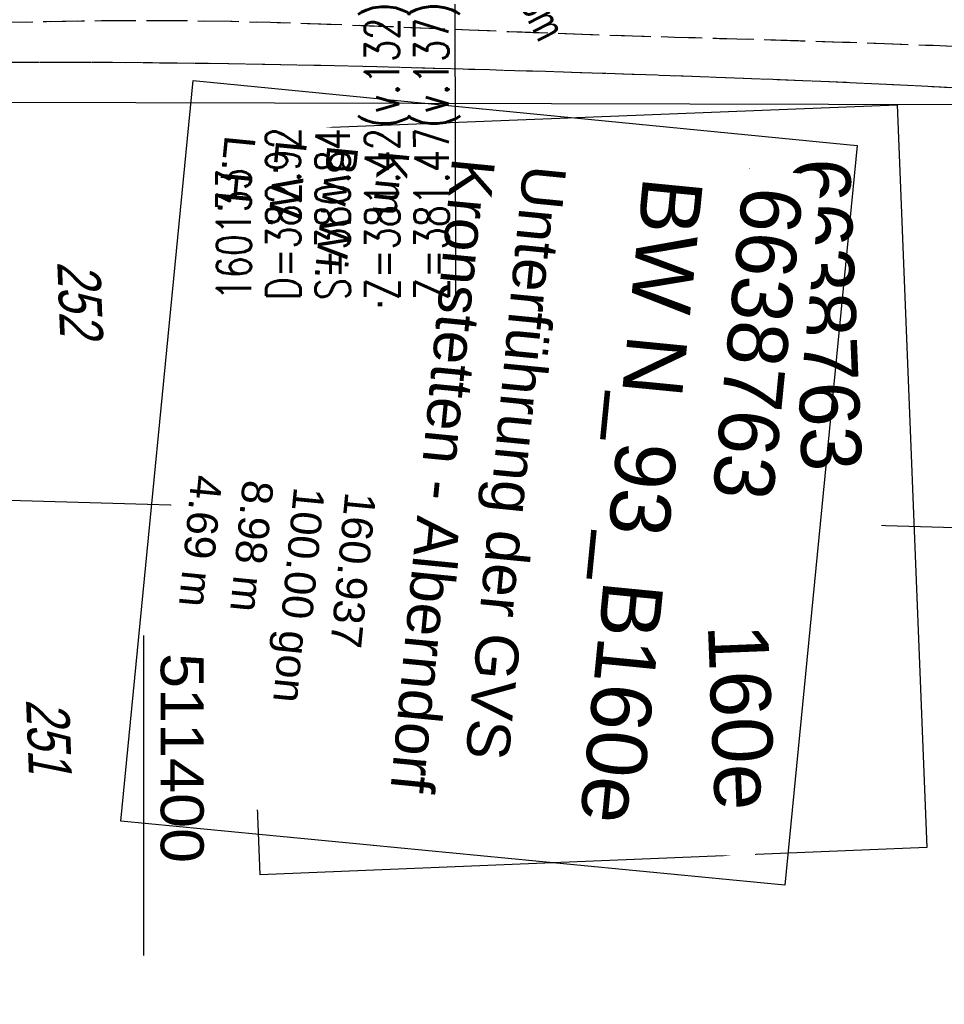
# Model space of a CAD drawing. Extents: x 510932 to 511602, y 463659 to 464636.
# Tile 77 of 81: x 511393 to 511447, y 464520 to 464577. Entities that reach past the tile are written whole.
import ezdxf

# ---------------------------------------------------------------- set-up
doc = ezdxf.new("R2010")
doc.units = 0
doc.header["$LTSCALE"] = 10
doc.header["$MEASUREMENT"] = 0
for name, pattern in [('AUSGEZOGEN', [0]), ('LT00', [0]), ('LT11', [0.3, 0.2, -0.1])]:
    doc.linetypes.add(name, pattern=pattern)
for name, color, linetype in [('--EK_Haltung-Text', 140, 'LT00'), ('--EK_Schacht-Text', 5, 'LT00'), ('BW_TEXT_A', 20, 'AUSGEZOGEN'), ('BW_TEXT_B', 20, 'AUSGEZOGEN'), ('DFK_FLUR_NR', 250, 'LT00'), ('DFK_KATASTER', 250, 'LT00'), ('V103_ERDWEG', 250, 'LT11'), ('V103_RASTER', 250, 'LT00'), ('V104_ERDWEG', 250, 'LT11')]:
    doc.layers.add(name, color=color, linetype=linetype)
doc.styles.add('Beschrift', font='ARIAL.TTF')
doc.styles.add('Haltungsbeschriftung', font='ARIAL.TTF', dxfattribs={"width": 0.75})
doc.styles.add('schachtbeschriftung', font='romans.shx', dxfattribs={"width": 0.75, "height": 2})
doc.styles.get("Standard").update_dxf_attribs({"font": 'ARIAL.TTF'})

msp = doc.modelspace()

# ---------------------------------------------------------------- linework, layer by layer
at = {"layer": 'DFK_KATASTER'}
for p, q in [((511450.02, 464572.352), (511371.91, 464572.538)), ((511367.67, 464550.028), (511494.73, 464546.332))]:
    msp.add_line(p, q, dxfattribs=at)

# ---------------------------------------------------------------- texts
at = {"layer": '--EK_Haltung-Text', "style": 'Haltungsbeschriftung', "width": 0.75}
msp.add_text('46.4‰ 5.38m', height=1.8, rotation=-62.80628, dxfattribs=at).set_placement((511417.874, 464585.988))
at = {"layer": 'DFK_FLUR_NR', "oblique": 13.754, "width": 0.75}
for s, p in [('252', (511394.971, 464563.211)), ('251', (511393.153, 464537.705))]:
    msp.add_text(s, height=2.5, rotation=272.2662, dxfattribs=at).set_placement(p)

# ---------------------------------------------------------------- next in the draw order: texts
at = {"layer": 'BW_TEXT_B', "insert": (511441.122, 464569.293), "char_height": 2, "width": 37.96772, "attachment_point": 1, "rotation": 272.26621, "style": 'Beschrift', "bg_fill": 3, "box_fill_scale": 1.5, "bg_fill_color": 256, "bg_fill_transparency": 0}
msp.add_mtext('\\pt20;{\\Funir_o|c0;\\H1.75x;6638763\\fArial|b0|i0|c238|p34;\\H0.5714x;\\P\\ptz;\\H1.75x;BW N_93_B\\fArial|b0|i0|c0|p34;160e\\fArial|b0|i0|c238|p34;\\W0.8;\\P\\H0.3714x;\\W1;\\P\\fArial|b0|i0|c0|p34;\\H1.924x;Unterführung der GVS Kronstetten - Alberndorf\\fArial|b0|i0|c238|p34;\\P\\H0.1999x;\\P\\pt8,20;\\H3.602x;K\\fArial|b0|i0|c0|p34;m^I^I\\fArial|b0|i0|c238|p34;1\\fArial|b0|i0|c0|p34;60.937\\fArial|b0|i0|c238|p34;\\PBw.Wi\\fArial|b0|i0|c0|p34;.^I^I100.00\\fArial|b0|i0|c238|p34; gon\\PL.W.^I\\fArial|b0|i0|c0|p34;                 8.98 m\\fArial|b0|i0|c238|p34;\\P\\fArial|b0|i0|c0|p34;L.H.^I                 4.69 m}', dxfattribs=at)

# ---------------------------------------------------------------- next in the draw order: linework, layer by layer
at = {"layer": 'BW_TEXT_B'}
msp.add_lwpolyline([(511443.891, 464572.356), (511445.604, 464529.08), (511406.797, 464527.485), (511405.082, 464570.82)], close=True, dxfattribs=at)

# ---------------------------------------------------------------- next in the draw order: texts
at = {"layer": 'BW_TEXT_A', "insert": (511438.392, 464567.33), "char_height": 2, "width": 37.96772, "attachment_point": 1, "rotation": 264.41197, "style": 'Beschrift', "bg_fill": 3, "box_fill_scale": 1.5, "bg_fill_color": 256, "bg_fill_transparency": 0}
msp.add_mtext('\\pt20;{\\Funir_o|c0;\\H1.75x;6638763\\fArial|b0|i0|c238|p34;\\H0.5714x;\\P\\ptz;\\H1.75x;BW N_93_B\\fArial|b0|i0|c0|p34;160e\\fArial|b0|i0|c238|p34;\\W0.8;\\P\\H0.3714x;\\W1;\\P\\fArial|b0|i0|c0|p34;\\H1.924x;Unterführung der GVS Kronstetten - Alberndorf\\fArial|b0|i0|c238|p34;\\P\\H0.1999x;\\P\\pt8,20;\\H3.602x;K\\fArial|b0|i0|c0|p34;m^I^I\\fArial|b0|i0|c238|p34;1\\fArial|b0|i0|c0|p34;60.937\\fArial|b0|i0|c238|p34;\\PBw.Wi\\fArial|b0|i0|c0|p34;.^I^I100.00\\fArial|b0|i0|c238|p34; gon\\PL.W.^I\\fArial|b0|i0|c0|p34;                 8.98 m\\fArial|b0|i0|c238|p34;\\P\\fArial|b0|i0|c0|p34;L.H.^I                 4.69 m}', dxfattribs=at)

# ---------------------------------------------------------------- next in the draw order: linework, layer by layer
at = {"layer": 'BW_TEXT_A'}
msp.add_lwpolyline([(511441.553, 464569.985), (511437.336, 464526.881), (511398.675, 464530.605), (511402.898, 464573.767)], close=True, dxfattribs=at)
at = {"layer": 'V103_ERDWEG', "flags": 128}
for points in [[(511364.304, 464521.373), (511364.317, 464522.926), (511364.312, 464525.593), (511364.276, 464528.262), (511364.214, 464530.929), (511364.128, 464533.593), (511364.019, 464536.251), (511363.891, 464538.901), (511363.746, 464541.542), (511363.636, 464543.393), (511363.521, 464545.24), (511363.403, 464547.086), (511363.287, 464548.935), (511363.174, 464550.789), (511363.066, 464552.651), (511362.967, 464554.524), (511362.879, 464556.409), (511362.805, 464558.31), (511362.747, 464560.231), (511362.726, 464561.2), (511362.72, 464562.17), (511362.736, 464563.136), (511362.784, 464564.095), (511362.874, 464565.04), (511363.014, 464565.968), (511363.213, 464566.873), (511363.481, 464567.752), (511363.826, 464568.601), (511364.286, 464569.465), (511364.835, 464570.286), (511365.465, 464571.064), (511366.166, 464571.796), (511366.929, 464572.48), (511367.747, 464573.115), (511368.609, 464573.698), (511369.508, 464574.229), (511370.433, 464574.705), (511371.377, 464575.124), (511372.498, 464575.543), (511373.629, 464575.888), (511374.771, 464576.169), (511375.922, 464576.392), (511377.081, 464576.564), (511378.246, 464576.694), (511379.416, 464576.788), (511380.589, 464576.854), (511381.765, 464576.9), (511382.942, 464576.933), (511384.119, 464576.961), (511386.172, 464577.011), (511388.222, 464577.065), (511390.268, 464577.119), (511392.312, 464577.17), (511394.354, 464577.213), (511396.394, 464577.248), (511398.435, 464577.269), (511400.475, 464577.274), (511402.782, 464577.257), (511405.09, 464577.219), (511407.4, 464577.162), (511409.709, 464577.09), (511412.019, 464577.007), (511414.33, 464576.916), (511416.641, 464576.82), (511418.952, 464576.723), (511421.263, 464576.628), (511423.574, 464576.539), (511426.023, 464576.453), (511428.471, 464576.374), (511430.919, 464576.301), (511433.367, 464576.231), (511435.814, 464576.161), (511438.262, 464576.088), (511440.71, 464576.012), (511443.157, 464575.928), (511445.986, 464575.819), (511448.814, 464575.696), (511451.641, 464575.555), (511454.467, 464575.394), (511457.291, 464575.21), (511460.113, 464575.002), (511462.933, 464574.764), (511465.75, 464574.497), (511467.883, 464574.273), (511470.014, 464574.033), (511472.144, 464573.779), (511474.273, 464573.514), (511476.4, 464573.242), (511476.67, 464573.206)], [(511476.78, 464570.437), (511476.34, 464570.5), (511474.159, 464570.805), (511471.976, 464571.101), (511469.792, 464571.386), (511467.607, 464571.656), (511465.419, 464571.908), (511462.657, 464572.197), (511459.892, 464572.456), (511457.124, 464572.688), (511454.354, 464572.896), (511451.582, 464573.082), (511448.809, 464573.248), (511446.035, 464573.4), (511443.261, 464573.538), (511439.954, 464573.688), (511436.648, 464573.826), (511433.341, 464573.953), (511430.033, 464574.07), (511426.723, 464574.18), (511423.412, 464574.285), (511420.14, 464574.384), (511416.867, 464574.477), (511413.594, 464574.563), (511410.322, 464574.64), (511407.054, 464574.705), (511403.79, 464574.757), (511400.53, 464574.793), (511398.193, 464574.809), (511395.857, 464574.816), (511393.518, 464574.816), (511391.176, 464574.81), (511388.826, 464574.798), (511386.466, 464574.781), (511384.094, 464574.761), (511382.941, 464574.748), (511381.787, 464574.727), (511380.634, 464574.689), (511379.485, 464574.627), (511378.342, 464574.531), (511377.207, 464574.395), (511376.083, 464574.211), (511374.972, 464573.969), (511373.877, 464573.663), (511372.8, 464573.284), (511371.743, 464572.824), (511370.906, 464572.388), (511370.093, 464571.896), (511369.314, 464571.351), (511368.579, 464570.754), (511367.898, 464570.107), (511367.281, 464569.414), (511366.737, 464568.675), (511366.276, 464567.894), (511365.924, 464567.121), (511365.645, 464566.316), (511365.432, 464565.485), (511365.277, 464564.632), (511365.17, 464563.76), (511365.104, 464562.875), (511365.069, 464561.982), (511365.058, 464561.083), (511365.062, 464560.186), (511365.093, 464558.429), (511365.146, 464556.688), (511365.219, 464554.962), (511365.307, 464553.248), (511365.407, 464551.544), (511365.516, 464549.848), (511365.63, 464548.158), (511365.744, 464546.47), (511365.856, 464544.785), (511365.963, 464543.099), (511366.059, 464541.409), (511366.17, 464539.113), (511366.258, 464536.808), (511366.326, 464534.497), (511366.375, 464532.181), (511366.408, 464529.861), (511366.426, 464527.538), (511366.431, 464525.216), (511366.425, 464522.894), (511366.414, 464521.457)]]:
    msp.add_lwpolyline(points, dxfattribs=at)
at = {"layer": 'V103_RASTER'}
msp.add_line((511400, 464541.424), (511400, 464522.786), dxfattribs=at)
at = {"layer": 'V104_ERDWEG', "flags": 128}
for points in [[(511362.048, 464461.027), (511362.225, 464464.86), (511362.4, 464468.695), (511362.572, 464472.529), (511362.738, 464476.363), (511362.897, 464480.198), (511363.047, 464484.033), (511363.17, 464487.378), (511363.288, 464490.721), (511363.403, 464494.065), (511363.519, 464497.409), (511363.638, 464500.752), (511363.763, 464504.094), (511363.856, 464506.446), (511363.949, 464508.797), (511364.039, 464511.15), (511364.122, 464513.502), (511364.196, 464515.855), (511364.255, 464518.21), (511364.297, 464520.567), (511364.317, 464522.926), (511364.312, 464525.593), (511364.276, 464528.262), (511364.214, 464530.929), (511364.128, 464533.593), (511364.019, 464536.251), (511363.891, 464538.901), (511363.746, 464541.542), (511363.636, 464543.393), (511363.521, 464545.24), (511363.403, 464547.086), (511363.287, 464548.935), (511363.174, 464550.789), (511363.066, 464552.651), (511362.967, 464554.524), (511362.879, 464556.409), (511362.805, 464558.31), (511362.747, 464560.231), (511362.726, 464561.2), (511362.72, 464562.17), (511362.736, 464563.136), (511362.784, 464564.095), (511362.874, 464565.04), (511363.014, 464565.968), (511363.213, 464566.873), (511363.481, 464567.752), (511363.826, 464568.601), (511364.286, 464569.465), (511364.835, 464570.286), (511365.465, 464571.064), (511366.166, 464571.796), (511366.929, 464572.48), (511367.747, 464573.115), (511368.609, 464573.698), (511369.508, 464574.229), (511370.433, 464574.705), (511371.377, 464575.124), (511372.498, 464575.543), (511373.629, 464575.888), (511374.771, 464576.169), (511375.922, 464576.392), (511377.081, 464576.564), (511378.246, 464576.694), (511379.416, 464576.788), (511380.589, 464576.854), (511381.765, 464576.9), (511382.942, 464576.933), (511384.119, 464576.961), (511386.172, 464577.011), (511388.222, 464577.065), (511390.268, 464577.119), (511392.312, 464577.17), (511394.354, 464577.213), (511396.394, 464577.248), (511398.435, 464577.269), (511400.475, 464577.274), (511402.782, 464577.257), (511405.09, 464577.219), (511407.4, 464577.162), (511409.709, 464577.09), (511412.019, 464577.007), (511414.33, 464576.916), (511416.641, 464576.82), (511418.952, 464576.723), (511421.263, 464576.628), (511423.574, 464576.539), (511426.023, 464576.453), (511428.471, 464576.374), (511430.919, 464576.301), (511433.367, 464576.231), (511435.814, 464576.161), (511438.262, 464576.088), (511440.71, 464576.012), (511443.157, 464575.928), (511445.986, 464575.819), (511448.814, 464575.696), (511451.641, 464575.555), (511454.467, 464575.394), (511457.291, 464575.21), (511460.113, 464575.002), (511462.933, 464574.764), (511465.75, 464574.497), (511467.883, 464574.273), (511470.014, 464574.033), (511472.144, 464573.779), (511474.273, 464573.514), (511476.4, 464573.242), (511478.527, 464572.964), (511480.654, 464572.683)], [(511480.701, 464569.875), (511478.521, 464570.189), (511476.34, 464570.5), (511474.159, 464570.805), (511471.976, 464571.101), (511469.792, 464571.386), (511467.607, 464571.656), (511465.419, 464571.908), (511462.657, 464572.197), (511459.892, 464572.456), (511457.124, 464572.688), (511454.354, 464572.896), (511451.582, 464573.082), (511448.809, 464573.248), (511446.035, 464573.4), (511443.261, 464573.538), (511439.954, 464573.688), (511436.648, 464573.826), (511433.341, 464573.953), (511430.033, 464574.07), (511426.723, 464574.18), (511423.412, 464574.285), (511420.14, 464574.384), (511416.867, 464574.477), (511413.594, 464574.563), (511410.322, 464574.64), (511407.054, 464574.705), (511403.79, 464574.757), (511400.53, 464574.793), (511398.193, 464574.809), (511395.857, 464574.816), (511393.518, 464574.816), (511391.176, 464574.81), (511388.826, 464574.798), (511386.466, 464574.781), (511384.094, 464574.761), (511382.941, 464574.748), (511381.787, 464574.727), (511380.634, 464574.689), (511379.485, 464574.627), (511378.342, 464574.531), (511377.207, 464574.395), (511376.083, 464574.211), (511374.972, 464573.969), (511373.877, 464573.663), (511372.8, 464573.284), (511371.743, 464572.824), (511370.906, 464572.388), (511370.093, 464571.896), (511369.314, 464571.351), (511368.579, 464570.754), (511367.898, 464570.107), (511367.281, 464569.414), (511366.737, 464568.675), (511366.276, 464567.894), (511365.924, 464567.121), (511365.645, 464566.316), (511365.432, 464565.485), (511365.277, 464564.632), (511365.17, 464563.76), (511365.104, 464562.875), (511365.069, 464561.982), (511365.058, 464561.083), (511365.062, 464560.186), (511365.093, 464558.429), (511365.146, 464556.688), (511365.219, 464554.962), (511365.307, 464553.248), (511365.407, 464551.544), (511365.516, 464549.848), (511365.63, 464548.158), (511365.744, 464546.47), (511365.856, 464544.785), (511365.963, 464543.099), (511366.059, 464541.409), (511366.17, 464539.113), (511366.258, 464536.808), (511366.326, 464534.497), (511366.375, 464532.181), (511366.408, 464529.861), (511366.426, 464527.538), (511366.431, 464525.216), (511366.425, 464522.894), (511366.397, 464519.114), (511366.346, 464515.34), (511366.275, 464511.569), (511366.183, 464507.8), (511366.073, 464504.033), (511365.961, 464500.67), (511365.836, 464497.308), (511365.701, 464493.945), (511365.557, 464490.581), (511365.408, 464487.217), (511365.253, 464483.854), (511365.038, 464479.265), (511364.817, 464474.678), (511364.594, 464470.091), (511364.369, 464465.505), (511364.142, 464460.918)]]:
    msp.add_lwpolyline(points, dxfattribs=at)

# ---------------------------------------------------------------- next in the draw order: texts
at = {"layer": '--EK_Schacht-Text', "style": 'schachtbeschriftung', "width": 0.75}
for s, p in [('Z=381.42(v.132)', (511414.904, 464560.97)), ('%%UZ=381.47(v.137)', (511417.784, 464560.975)), ('D=382.92', (511409.143, 464560.96)), ('S=380.84', (511412.023, 464560.965)), ('160133', (511406.263, 464560.956))]:
    msp.add_text(s, height=2, rotation=90.09502, dxfattribs=at).set_placement(p)
at = {"layer": 'V103_RASTER', "width": 1.05}
msp.add_text(' 511400', height=2.5, rotation=-90.0005, dxfattribs=at).set_placement((511401, 464541.424))

doc.saveas('drawing.dxf')
